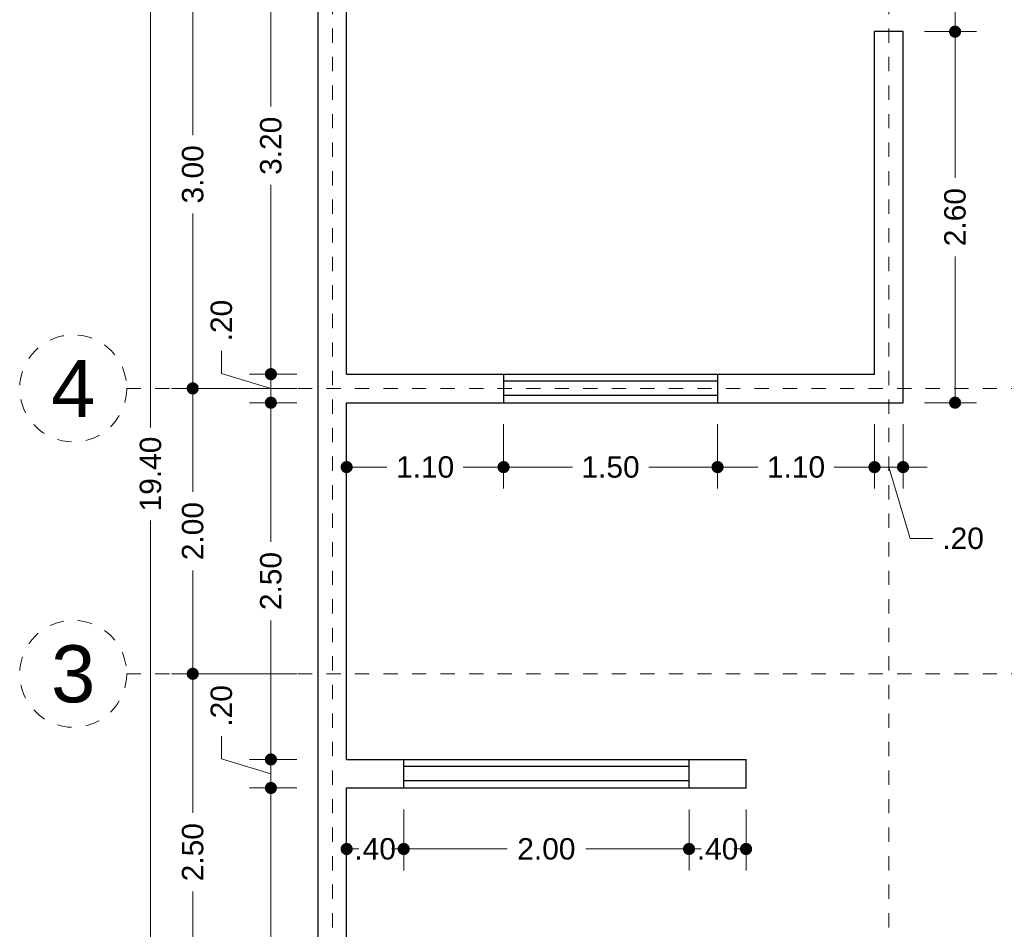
# Model space of a CAD drawing. Header units: millimetres. Extents: x 2560.6 to 2573.7, y 869.8 to 893.2.
# Tile 3 of 6: x 2560.6 to 2567.5, y 879.7 to 886.1. Entities that reach past the tile are written whole.
import ezdxf
from ezdxf.enums import TextEntityAlignment as Align

# ---------------------------------------------------------------- set-up
doc = ezdxf.new("R2010")
doc.units = ezdxf.units.MM
doc.header["$LTSCALE"] = 0.001
doc.linetypes.add('CENTER2', pattern=[28.575, 19.05, -3.175, 3.175, -3.175])
for name, color, linetype, lineweight in [('Cotas', 7, 'Continuous', 18), ('Ejes', 7, 'CENTER2', 5), ('Muros', 7, 'Continuous', 30), ('Ventanas', 250, 'Continuous', 25)]:
    doc.layers.add(name, color=color, linetype=linetype, lineweight=lineweight)
doc.styles.get("Standard").update_dxf_attribs({"font": 'arial.ttf'})
doc.dimstyles.new('1-100', dxfattribs={"dimscale": 100, "dimtxt": 0.0015, "dimasz": 0.00085, "dimexe": 0.0015, "dimexo": 0.0015, "dimgap": 0.0008, "dimtad": 0, "dimzin": 4, "dimdsep": 46, "dimtxsty": 'Standard', "dimblk": 'DOT', "dimcen": 0.0009, "dimclrd": 256, "dimclre": 256, "dimclrt": 256, "dimadec": 0, "dimazin": 0, "dimtfac": 1, "dimtofl": 0, "dimtmove": 1, "dimatfit": 2, "dimfxl": 0.0015, "dimtfill": 1, "dimtolj": 1, "dimtzin": 4, "dimlwd": -1, "dimlwe": -1, "dimarcsym": 0})

# ---------------------------------------------------------------- blocks, each defined once
blk = doc.blocks.new('_DOT')
at = {"color": 0, "linetype": 'ByBlock'}
blk.add_line((-0.5, 0), (-1, 0), dxfattribs=at)
at = {"color": 0, "linetype": 'ByBlock', "const_width": 0.5}
blk.add_lwpolyline([(-0.25, 0, 1), (0.25, 0, 1)], format="xyb", close=True, dxfattribs=at)
blk = doc.blocks.new('*D16')
at = {"layer": 'Cotas', "transparency": 16777216}
for p, q in [((2562.5585, 892.6256), (2561.384, 892.6256)), ((2561.534, 892.5406), (2561.534, 883.2513)), ((2561.534, 873.3106), (2561.534, 882.5998)), ((2562.5585, 873.2256), (2561.384, 873.2256))]:
    blk.add_line(p, q, dxfattribs=at)
at = {"layer": 'Defpoints', "color": 0, "transparency": 16777216}
for p in [(2561.534, 892.6256), (2562.7085, 892.6256), (2562.7085, 873.2256)]:
    blk.add_point(p, dxfattribs=at)
at = {"layer": 'Cotas', "transparency": 16777216, "xscale": 0.08499999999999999, "yscale": 0.08499999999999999, "zscale": 0.08499999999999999}
for p, rotation in [((2561.534, 892.6256), 90), ((2561.534, 873.2256), 270)]:
    blk.add_blockref('_DOT', p, dxfattribs=dict(at, rotation=rotation))
at = {"layer": 'Cotas', "transparency": 16777216, "insert": (2561.534, 882.9256), "char_height": 0.15, "attachment_point": 5, "rotation": 90, "bg_fill": 3, "box_fill_scale": 1.1, "bg_fill_color": 256, "bg_fill_true_color": 13158600, "bg_fill_transparency": 0}
blk.add_mtext('\\A1;19.40', dxfattribs=at)
blk = doc.blocks.new('*D18')
at = {"layer": 'Cotas', "transparency": 16777216}
for p, q in [((2562.5585, 886.5256), (2561.6798, 886.5256)), ((2561.8298, 886.4406), (2561.8298, 885.3001)), ((2561.8298, 883.6106), (2561.8298, 884.7511)), ((2562.5585, 883.5256), (2561.6798, 883.5256))]:
    blk.add_line(p, q, dxfattribs=at)
at = {"layer": 'Defpoints', "color": 0, "transparency": 16777216}
for p in [(2562.7085, 886.5256), (2561.8298, 883.5256), (2562.7085, 883.5256)]:
    blk.add_point(p, dxfattribs=at)
at = {"layer": 'Cotas', "transparency": 16777216, "xscale": 0.08499999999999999, "yscale": 0.08499999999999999, "zscale": 0.08499999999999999}
for p, rotation in [((2561.8298, 886.5256), 90), ((2561.8298, 883.5256), 270)]:
    blk.add_blockref('_DOT', p, dxfattribs=dict(at, rotation=rotation))
at = {"layer": 'Cotas', "transparency": 16777216, "insert": (2561.8298, 885.0256), "char_height": 0.15, "attachment_point": 5, "rotation": 90, "bg_fill": 3, "box_fill_scale": 1.1, "bg_fill_color": 256, "bg_fill_true_color": 13158600, "bg_fill_transparency": 0}
blk.add_mtext('\\A1;3.00', dxfattribs=at)
blk = doc.blocks.new('*D19')
at = {"layer": 'Cotas', "transparency": 16777216}
for p, q in [((2562.5585, 883.5256), (2561.6798, 883.5256)), ((2561.8298, 883.4406), (2561.8298, 882.8014)), ((2561.8298, 881.6106), (2561.8298, 882.2497)), ((2562.5585, 881.5256), (2561.6798, 881.5256))]:
    blk.add_line(p, q, dxfattribs=at)
at = {"layer": 'Defpoints', "color": 0, "transparency": 16777216}
for p in [(2562.7085, 883.5256), (2561.8298, 881.5256), (2562.7085, 881.5256)]:
    blk.add_point(p, dxfattribs=at)
at = {"layer": 'Cotas', "transparency": 16777216, "xscale": 0.08499999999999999, "yscale": 0.08499999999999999, "zscale": 0.08499999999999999}
for p, rotation in [((2561.8298, 883.5256), 90), ((2561.8298, 881.5256), 270)]:
    blk.add_blockref('_DOT', p, dxfattribs=dict(at, rotation=rotation))
at = {"layer": 'Cotas', "transparency": 16777216, "insert": (2561.8298, 882.5256), "char_height": 0.15, "attachment_point": 5, "rotation": 90, "bg_fill": 3, "box_fill_scale": 1.1, "bg_fill_color": 256, "bg_fill_true_color": 13158600, "bg_fill_transparency": 0}
blk.add_mtext('\\A1;2.00', dxfattribs=at)
blk = doc.blocks.new('*D20')
at = {"layer": 'Cotas', "transparency": 16777216}
for p, q in [((2562.5585, 881.5256), (2561.6798, 881.5256)), ((2561.8298, 881.4406), (2561.8298, 880.5514)), ((2561.8298, 879.1106), (2561.8298, 879.9997)), ((2562.5585, 879.0256), (2561.6798, 879.0256))]:
    blk.add_line(p, q, dxfattribs=at)
at = {"layer": 'Defpoints', "color": 0, "transparency": 16777216}
for p in [(2562.7085, 881.5256), (2561.8298, 879.0256), (2562.7085, 879.0256)]:
    blk.add_point(p, dxfattribs=at)
at = {"layer": 'Cotas', "transparency": 16777216, "xscale": 0.08499999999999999, "yscale": 0.08499999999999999, "zscale": 0.08499999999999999}
for p, rotation in [((2561.8298, 881.5256), 90), ((2561.8298, 879.0256), 270)]:
    blk.add_blockref('_DOT', p, dxfattribs=dict(at, rotation=rotation))
at = {"layer": 'Cotas', "transparency": 16777216, "insert": (2561.8298, 880.2756), "char_height": 0.15, "attachment_point": 5, "rotation": 90, "bg_fill": 3, "box_fill_scale": 1.1, "bg_fill_color": 256, "bg_fill_true_color": 13158600, "bg_fill_transparency": 0}
blk.add_mtext('\\A1;2.50', dxfattribs=at)
blk = doc.blocks.new('*D22')
at = {"layer": 'Cotas', "transparency": 16777216}
for p, q in [((2562.5585, 880.7256), (2562.2275, 880.7256)), ((2562.3775, 880.6406), (2562.3775, 877.3495)), ((2562.3775, 873.5106), (2562.3775, 876.8016)), ((2562.5585, 873.4256), (2562.2275, 873.4256))]:
    blk.add_line(p, q, dxfattribs=at)
at = {"layer": 'Defpoints', "color": 0, "transparency": 16777216}
for p in [(2562.3775, 880.7256), (2562.7085, 880.7256), (2562.7085, 873.4256)]:
    blk.add_point(p, dxfattribs=at)
at = {"layer": 'Cotas', "transparency": 16777216, "xscale": 0.08499999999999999, "yscale": 0.08499999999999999, "zscale": 0.08499999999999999}
for p, rotation in [((2562.3775, 880.7256), 90), ((2562.3775, 873.4256), 270)]:
    blk.add_blockref('_DOT', p, dxfattribs=dict(at, rotation=rotation))
at = {"layer": 'Cotas', "transparency": 16777216, "insert": (2562.3775, 877.0756), "char_height": 0.15, "attachment_point": 5, "rotation": 90, "bg_fill": 3, "box_fill_scale": 1.1, "bg_fill_color": 256, "bg_fill_true_color": 13158600, "bg_fill_transparency": 0}
blk.add_mtext('\\A1;7.30', dxfattribs=at)
blk = doc.blocks.new('*D23')
at = {"layer": 'Cotas', "transparency": 16777216}
for p, q in [((2562.0309, 880.9296), (2562.0309, 881.0896)), ((2562.3775, 881.0106), (2562.3775, 881.0956)), ((2562.3775, 880.8256), (2562.0309, 880.9296)), ((2562.5585, 880.9256), (2562.2275, 880.9256)), ((2562.3775, 880.7256), (2562.3775, 880.9256)), ((2562.5585, 880.7256), (2562.2275, 880.7256)), ((2562.3775, 880.6406), (2562.3775, 880.5556))]:
    blk.add_line(p, q, dxfattribs=at)
at = {"layer": 'Defpoints', "color": 0, "transparency": 16777216}
for p in [(2562.3775, 880.9256), (2562.7085, 880.9256), (2562.7085, 880.7256)]:
    blk.add_point(p, dxfattribs=at)
at = {"layer": 'Cotas', "transparency": 16777216, "xscale": 0.08499999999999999, "yscale": 0.08499999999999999, "zscale": 0.08499999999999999}
for p, rotation in [((2562.3775, 880.9256), 270), ((2562.3775, 880.7256), 90)]:
    blk.add_blockref('_DOT', p, dxfattribs=dict(at, rotation=rotation))
at = {"layer": 'Cotas', "transparency": 16777216, "insert": (2562.0309, 881.3007), "char_height": 0.15, "attachment_point": 5, "rotation": 90, "bg_fill": 3, "box_fill_scale": 1.1, "bg_fill_color": 256, "bg_fill_true_color": 13158600, "bg_fill_transparency": 0}
blk.add_mtext('\\A1;.20', dxfattribs=at)
blk = doc.blocks.new('*D24')
at = {"layer": 'Cotas', "transparency": 16777216}
for p, q in [((2562.5585, 883.4256), (2562.2275, 883.4256)), ((2562.3775, 883.3406), (2562.3775, 882.4514)), ((2562.3775, 881.0106), (2562.3775, 881.8997)), ((2562.5585, 880.9256), (2562.2275, 880.9256))]:
    blk.add_line(p, q, dxfattribs=at)
at = {"layer": 'Defpoints', "color": 0, "transparency": 16777216}
for p in [(2562.3775, 883.4256), (2562.7085, 883.4256), (2562.7085, 880.9256)]:
    blk.add_point(p, dxfattribs=at)
at = {"layer": 'Cotas', "transparency": 16777216, "xscale": 0.08499999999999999, "yscale": 0.08499999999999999, "zscale": 0.08499999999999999}
for p, rotation in [((2562.3775, 883.4256), 90), ((2562.3775, 880.9256), 270)]:
    blk.add_blockref('_DOT', p, dxfattribs=dict(at, rotation=rotation))
at = {"layer": 'Cotas', "transparency": 16777216, "insert": (2562.3775, 882.1756), "char_height": 0.15, "attachment_point": 5, "rotation": 90, "bg_fill": 3, "box_fill_scale": 1.1, "bg_fill_color": 256, "bg_fill_true_color": 13158600, "bg_fill_transparency": 0}
blk.add_mtext('\\A1;2.50', dxfattribs=at)
blk = doc.blocks.new('*D25')
at = {"layer": 'Cotas', "transparency": 16777216}
for p, q in [((2562.0309, 883.6296), (2562.0309, 883.7896)), ((2562.3775, 883.7106), (2562.3775, 883.7956)), ((2562.3775, 883.5256), (2562.0309, 883.6296)), ((2562.5585, 883.6256), (2562.2275, 883.6256)), ((2562.3775, 883.4256), (2562.3775, 883.6256)), ((2562.5585, 883.4256), (2562.2275, 883.4256)), ((2562.3775, 883.3406), (2562.3775, 883.2556))]:
    blk.add_line(p, q, dxfattribs=at)
at = {"layer": 'Defpoints', "color": 0, "transparency": 16777216}
for p in [(2562.3775, 883.6256), (2562.7085, 883.6256), (2562.7085, 883.4256)]:
    blk.add_point(p, dxfattribs=at)
at = {"layer": 'Cotas', "transparency": 16777216, "xscale": 0.08499999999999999, "yscale": 0.08499999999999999, "zscale": 0.08499999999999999}
for p, rotation in [((2562.3775, 883.6256), 270), ((2562.3775, 883.4256), 90)]:
    blk.add_blockref('_DOT', p, dxfattribs=dict(at, rotation=rotation))
at = {"layer": 'Cotas', "transparency": 16777216, "insert": (2562.0309, 884.0007), "char_height": 0.15, "attachment_point": 5, "rotation": 90, "bg_fill": 3, "box_fill_scale": 1.1, "bg_fill_color": 256, "bg_fill_true_color": 13158600, "bg_fill_transparency": 0}
blk.add_mtext('\\A1;.20', dxfattribs=at)
blk = doc.blocks.new('*D26')
at = {"layer": 'Cotas', "transparency": 16777216}
for p, q in [((2562.5585, 886.8256), (2562.2275, 886.8256)), ((2562.3775, 886.7406), (2562.3775, 885.5001)), ((2562.3775, 883.7106), (2562.3775, 884.9511)), ((2562.5585, 883.6256), (2562.2275, 883.6256))]:
    blk.add_line(p, q, dxfattribs=at)
at = {"layer": 'Defpoints', "color": 0, "transparency": 16777216}
for p in [(2562.3775, 886.8256), (2562.7085, 886.8256), (2562.7085, 883.6256)]:
    blk.add_point(p, dxfattribs=at)
at = {"layer": 'Cotas', "transparency": 16777216, "xscale": 0.08499999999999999, "yscale": 0.08499999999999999, "zscale": 0.08499999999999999}
for p, rotation in [((2562.3775, 886.8256), 90), ((2562.3775, 883.6256), 270)]:
    blk.add_blockref('_DOT', p, dxfattribs=dict(at, rotation=rotation))
at = {"layer": 'Cotas', "transparency": 16777216, "insert": (2562.3775, 885.2256), "char_height": 0.15, "attachment_point": 5, "rotation": 90, "bg_fill": 3, "box_fill_scale": 1.1, "bg_fill_color": 256, "bg_fill_true_color": 13158600, "bg_fill_transparency": 0}
blk.add_mtext('\\A1;3.20', dxfattribs=at)
blk = doc.blocks.new('*D34')
at = {"layer": 'Cotas', "transparency": 16777216}
for p, q in [((2563.3085, 880.5756), (2563.3085, 880.1481)), ((2565.3085, 880.5756), (2565.3085, 880.1481)), ((2563.3935, 880.2981), (2564.0327, 880.2981)), ((2565.2235, 880.2981), (2564.5844, 880.2981))]:
    blk.add_line(p, q, dxfattribs=at)
at = {"layer": 'Defpoints', "color": 0, "transparency": 16777216}
for p in [(2563.3085, 880.7256), (2565.3085, 880.7256), (2565.3085, 880.2981)]:
    blk.add_point(p, dxfattribs=at)
at = {"layer": 'Cotas', "transparency": 16777216, "xscale": 0.08499999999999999, "yscale": 0.08499999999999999, "zscale": 0.08499999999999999, "rotation": 180}
blk.add_blockref('_DOT', (2563.3085, 880.2981), dxfattribs=at)
at = {"layer": 'Cotas', "transparency": 16777216, "xscale": 0.08499999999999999, "yscale": 0.08499999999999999, "zscale": 0.08499999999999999}
blk.add_blockref('_DOT', (2565.3085, 880.2981), dxfattribs=at)
at = {"layer": 'Cotas', "transparency": 16777216, "insert": (2564.3085, 880.2981), "char_height": 0.15, "attachment_point": 5, "bg_fill": 3, "box_fill_scale": 1.1, "bg_fill_color": 256, "bg_fill_true_color": 13158600, "bg_fill_transparency": 0}
blk.add_mtext('\\A1;2.00', dxfattribs=at)
blk = doc.blocks.new('*D35')
at = {"layer": 'Cotas', "transparency": 16777216}
for p, q in [((2565.3085, 880.5756), (2565.3085, 880.1481)), ((2565.7085, 880.5756), (2565.7085, 880.1481)), ((2565.3935, 880.2981), (2565.6235, 880.2981))]:
    blk.add_line(p, q, dxfattribs=at)
at = {"layer": 'Defpoints', "color": 0, "transparency": 16777216}
for p in [(2565.3085, 880.7256), (2565.7085, 880.7256), (2565.7085, 880.2981)]:
    blk.add_point(p, dxfattribs=at)
at = {"layer": 'Cotas', "transparency": 16777216, "insert": (2565.5085, 880.2981), "char_height": 0.15, "attachment_point": 5, "bg_fill": 3, "box_fill_scale": 1.1, "bg_fill_color": 256, "bg_fill_true_color": 13158600, "bg_fill_transparency": 0}
blk.add_mtext('\\A1;.40', dxfattribs=at)
at = {"layer": 'Cotas', "transparency": 16777216, "xscale": 0.08499999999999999, "yscale": 0.08499999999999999, "zscale": 0.08499999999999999, "rotation": 180}
blk.add_blockref('_DOT', (2565.3085, 880.2981), dxfattribs=at)
at = {"layer": 'Cotas', "transparency": 16777216, "xscale": 0.08499999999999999, "yscale": 0.08499999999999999, "zscale": 0.08499999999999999}
blk.add_blockref('_DOT', (2565.7085, 880.2981), dxfattribs=at)
blk = doc.blocks.new('*D36')
at = {"layer": 'Cotas', "transparency": 16777216}
for p, q in [((2562.9085, 880.5756), (2562.9085, 880.1481)), ((2563.3085, 880.5756), (2563.3085, 880.1481)), ((2563.2235, 880.2981), (2562.9935, 880.2981))]:
    blk.add_line(p, q, dxfattribs=at)
at = {"layer": 'Defpoints', "color": 0, "transparency": 16777216}
for p in [(2562.9085, 880.7256), (2563.3085, 880.7256), (2562.9085, 880.2981)]:
    blk.add_point(p, dxfattribs=at)
at = {"layer": 'Cotas', "transparency": 16777216, "insert": (2563.1085, 880.2981), "char_height": 0.15, "attachment_point": 5, "bg_fill": 3, "box_fill_scale": 1.1, "bg_fill_color": 256, "bg_fill_true_color": 13158600, "bg_fill_transparency": 0}
blk.add_mtext('\\A1;.40', dxfattribs=at)
at = {"layer": 'Cotas', "transparency": 16777216, "xscale": 0.08499999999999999, "yscale": 0.08499999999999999, "zscale": 0.08499999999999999, "rotation": 180}
blk.add_blockref('_DOT', (2562.9085, 880.2981), dxfattribs=at)
at = {"layer": 'Cotas', "transparency": 16777216, "xscale": 0.08499999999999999, "yscale": 0.08499999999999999, "zscale": 0.08499999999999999}
blk.add_blockref('_DOT', (2563.3085, 880.2981), dxfattribs=at)
blk = doc.blocks.new('*D37')
at = {"layer": 'Cotas', "transparency": 16777216}
for p, q in [((2562.9085, 883.2756), (2562.9085, 882.8241)), ((2564.0085, 883.2756), (2564.0085, 882.8241)), ((2562.9935, 882.9741), (2563.191, 882.9741)), ((2563.9235, 882.9741), (2563.726, 882.9741))]:
    blk.add_line(p, q, dxfattribs=at)
at = {"layer": 'Defpoints', "color": 0, "transparency": 16777216}
for p in [(2562.9085, 883.4256), (2564.0085, 883.4256), (2564.0085, 882.9741)]:
    blk.add_point(p, dxfattribs=at)
at = {"layer": 'Cotas', "transparency": 16777216, "xscale": 0.08499999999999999, "yscale": 0.08499999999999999, "zscale": 0.08499999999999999, "rotation": 180}
blk.add_blockref('_DOT', (2562.9085, 882.9741), dxfattribs=at)
at = {"layer": 'Cotas', "transparency": 16777216, "xscale": 0.08499999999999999, "yscale": 0.08499999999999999, "zscale": 0.08499999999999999}
blk.add_blockref('_DOT', (2564.0085, 882.9741), dxfattribs=at)
at = {"layer": 'Cotas', "transparency": 16777216, "insert": (2563.4585, 882.9741), "char_height": 0.15, "attachment_point": 5, "bg_fill": 3, "box_fill_scale": 1.1, "bg_fill_color": 256, "bg_fill_true_color": 13158600, "bg_fill_transparency": 0}
blk.add_mtext('\\A1;1.10', dxfattribs=at)
blk = doc.blocks.new('*D38')
at = {"layer": 'Cotas', "transparency": 16777216}
for p, q in [((2564.0085, 883.2756), (2564.0085, 882.8241)), ((2565.5085, 883.2756), (2565.5085, 882.8241)), ((2564.0935, 882.9741), (2564.491, 882.9741)), ((2565.4235, 882.9741), (2565.026, 882.9741))]:
    blk.add_line(p, q, dxfattribs=at)
at = {"layer": 'Defpoints', "color": 0, "transparency": 16777216}
for p in [(2564.0085, 883.4256), (2565.5085, 883.4256), (2565.5085, 882.9741)]:
    blk.add_point(p, dxfattribs=at)
at = {"layer": 'Cotas', "transparency": 16777216, "xscale": 0.08499999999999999, "yscale": 0.08499999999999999, "zscale": 0.08499999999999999, "rotation": 180}
blk.add_blockref('_DOT', (2564.0085, 882.9741), dxfattribs=at)
at = {"layer": 'Cotas', "transparency": 16777216, "xscale": 0.08499999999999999, "yscale": 0.08499999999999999, "zscale": 0.08499999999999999}
blk.add_blockref('_DOT', (2565.5085, 882.9741), dxfattribs=at)
at = {"layer": 'Cotas', "transparency": 16777216, "insert": (2564.7585, 882.9741), "char_height": 0.15, "attachment_point": 5, "bg_fill": 3, "box_fill_scale": 1.1, "bg_fill_color": 256, "bg_fill_true_color": 13158600, "bg_fill_transparency": 0}
blk.add_mtext('\\A1;1.50', dxfattribs=at)
blk = doc.blocks.new('*D39')
at = {"layer": 'Cotas', "transparency": 16777216}
for p, q in [((2565.5085, 883.2756), (2565.5085, 882.8241)), ((2566.6085, 883.2756), (2566.6085, 882.8241)), ((2565.5935, 882.9741), (2565.791, 882.9741)), ((2566.5235, 882.9741), (2566.326, 882.9741))]:
    blk.add_line(p, q, dxfattribs=at)
at = {"layer": 'Defpoints', "color": 0, "transparency": 16777216}
for p in [(2565.5085, 883.4256), (2566.6085, 883.4256), (2566.6085, 882.9741)]:
    blk.add_point(p, dxfattribs=at)
at = {"layer": 'Cotas', "transparency": 16777216, "xscale": 0.08499999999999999, "yscale": 0.08499999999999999, "zscale": 0.08499999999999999, "rotation": 180}
blk.add_blockref('_DOT', (2565.5085, 882.9741), dxfattribs=at)
at = {"layer": 'Cotas', "transparency": 16777216, "xscale": 0.08499999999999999, "yscale": 0.08499999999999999, "zscale": 0.08499999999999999}
blk.add_blockref('_DOT', (2566.6085, 882.9741), dxfattribs=at)
at = {"layer": 'Cotas', "transparency": 16777216, "insert": (2566.0585, 882.9741), "char_height": 0.15, "attachment_point": 5, "bg_fill": 3, "box_fill_scale": 1.1, "bg_fill_color": 256, "bg_fill_true_color": 13158600, "bg_fill_transparency": 0}
blk.add_mtext('\\A1;1.10', dxfattribs=at)
blk = doc.blocks.new('*D40')
at = {"layer": 'Cotas', "transparency": 16777216}
for p, q in [((2566.6085, 883.2756), (2566.6085, 882.8241)), ((2566.8085, 883.2756), (2566.8085, 882.8241)), ((2566.5235, 882.9741), (2566.4385, 882.9741)), ((2566.6085, 882.9741), (2566.8085, 882.9741)), ((2566.7085, 882.9741), (2566.8584, 882.4743)), ((2566.8935, 882.9741), (2566.9785, 882.9741)), ((2566.8584, 882.4743), (2567.0184, 882.4743))]:
    blk.add_line(p, q, dxfattribs=at)
at = {"layer": 'Defpoints', "color": 0, "transparency": 16777216}
for p in [(2566.6085, 883.4256), (2566.8085, 883.4256), (2566.8085, 882.9741)]:
    blk.add_point(p, dxfattribs=at)
at = {"layer": 'Cotas', "transparency": 16777216, "xscale": 0.08499999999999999, "yscale": 0.08499999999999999, "zscale": 0.08499999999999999}
blk.add_blockref('_DOT', (2566.6085, 882.9741), dxfattribs=at)
at = {"layer": 'Cotas', "transparency": 16777216, "xscale": 0.08499999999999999, "yscale": 0.08499999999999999, "zscale": 0.08499999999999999, "rotation": 180}
blk.add_blockref('_DOT', (2566.8085, 882.9741), dxfattribs=at)
at = {"layer": 'Cotas', "transparency": 16777216, "insert": (2567.2296, 882.4743), "char_height": 0.15, "attachment_point": 5, "bg_fill": 3, "box_fill_scale": 1.1, "bg_fill_color": 256, "bg_fill_true_color": 13158600, "bg_fill_transparency": 0}
blk.add_mtext('\\A1;.20', dxfattribs=at)
blk = doc.blocks.new('*D53')
at = {"layer": 'Cotas', "transparency": 16777216}
for p, q in [((2566.9585, 886.0256), (2567.3232, 886.0256)), ((2567.1732, 885.9406), (2567.1732, 885.0014)), ((2567.1732, 883.5106), (2567.1732, 884.4497)), ((2566.9585, 883.4256), (2567.3232, 883.4256))]:
    blk.add_line(p, q, dxfattribs=at)
at = {"layer": 'Defpoints', "color": 0, "transparency": 16777216}
for p in [(2566.8085, 886.0256), (2566.8085, 883.4256), (2567.1732, 883.4256)]:
    blk.add_point(p, dxfattribs=at)
at = {"layer": 'Cotas', "transparency": 16777216, "xscale": 0.08499999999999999, "yscale": 0.08499999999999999, "zscale": 0.08499999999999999}
for p, rotation in [((2567.1732, 886.0256), 90), ((2567.1732, 883.4256), 270)]:
    blk.add_blockref('_DOT', p, dxfattribs=dict(at, rotation=rotation))
at = {"layer": 'Cotas', "transparency": 16777216, "insert": (2567.1732, 884.7256), "char_height": 0.15, "attachment_point": 5, "rotation": 90, "bg_fill": 3, "box_fill_scale": 1.1, "bg_fill_color": 256, "bg_fill_true_color": 13158600, "bg_fill_transparency": 0}
blk.add_mtext('\\A1;2.60', dxfattribs=at)
blk = doc.blocks.new('*D54')
at = {"layer": 'Cotas', "transparency": 16777216}
for p, q in [((2566.9585, 886.8256), (2567.3232, 886.8256)), ((2567.1732, 886.7406), (2567.1732, 886.6367)), ((2567.1732, 886.1106), (2567.1732, 886.2145)), ((2566.9585, 886.0256), (2567.3232, 886.0256))]:
    blk.add_line(p, q, dxfattribs=at)
at = {"layer": 'Defpoints', "color": 0, "transparency": 16777216}
for p in [(2566.8085, 886.8256), (2566.8085, 886.0256), (2567.1732, 886.0256)]:
    blk.add_point(p, dxfattribs=at)
at = {"layer": 'Cotas', "transparency": 16777216, "xscale": 0.08499999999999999, "yscale": 0.08499999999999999, "zscale": 0.08499999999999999}
for p, rotation in [((2567.1732, 886.8256), 90), ((2567.1732, 886.0256), 270)]:
    blk.add_blockref('_DOT', p, dxfattribs=dict(at, rotation=rotation))
at = {"layer": 'Cotas', "transparency": 16777216, "insert": (2567.1732, 886.4256), "char_height": 0.15, "attachment_point": 5, "rotation": 90, "bg_fill": 3, "box_fill_scale": 1.1, "bg_fill_color": 256, "bg_fill_true_color": 13158600, "bg_fill_transparency": 0}
blk.add_mtext('\\A1;.80', dxfattribs=at)

msp = doc.modelspace()

# ---------------------------------------------------------------- linework, layer by layer
at = {"layer": 'Ejes', "linetype": 'CENTER2'}
for p, q in [((2562.8085, 870.5482), (2562.8085, 892.9256)), ((2566.7085, 870.5482), (2566.7085, 892.9256)), ((2561.3668, 883.5256), (2572.7085, 883.5256)), ((2561.3668, 881.5256), (2572.7085, 881.5256))]:
    msp.add_line(p, q, dxfattribs=at)
at = {"layer": 'Ejes'}
for centre in [(2560.9918, 883.5256), (2560.9918, 881.5256)]:
    msp.add_circle(centre, 0.375, dxfattribs=at)
at = {"layer": 'Muros'}
for p, q in [((2562.7085, 873.2256), (2562.7085, 892.6256)), ((2562.9085, 883.6256), (2562.9085, 886.8256)), ((2566.6085, 883.6256), (2566.6085, 886.0256)), ((2566.8085, 886.0256), (2566.6085, 886.0256)), ((2566.8085, 883.4256), (2566.8085, 886.0256)), ((2562.9085, 883.6256), (2566.6085, 883.6256)), ((2562.9085, 883.4256), (2566.8085, 883.4256)), ((2562.9085, 880.9256), (2562.9085, 883.4256)), ((2562.9085, 880.9256), (2565.7085, 880.9256)), ((2565.7085, 880.7256), (2565.7085, 880.9256)), ((2562.9085, 873.4256), (2562.9085, 880.7256)), ((2562.9085, 880.7256), (2565.7085, 880.7256))]:
    msp.add_line(p, q, dxfattribs=at)
at = {"layer": 'Ventanas'}
for p, q in [((2564.0085, 883.6256), (2564.0085, 883.4256)), ((2565.5085, 883.6256), (2565.5085, 883.4256)), ((2565.5085, 883.5756), (2564.0085, 883.5756)), ((2565.5085, 883.4756), (2564.0085, 883.4756)), ((2563.3085, 880.7256), (2563.3085, 880.9256)), ((2565.3085, 880.8756), (2563.3085, 880.8756)), ((2565.3085, 880.7256), (2565.3085, 880.9256)), ((2565.3085, 880.7756), (2563.3085, 880.7756))]:
    msp.add_line(p, q, dxfattribs=at)

# ---------------------------------------------------------------- texts
at = {"layer": 'Ejes'}
for s, p in [('4', (2560.9918, 883.5256)), ('3', (2560.9918, 881.5256))]:
    msp.add_text(s, height=0.4, dxfattribs=at).set_placement(p, align=Align.MIDDLE_CENTER)

# ---------------------------------------------------------------- next in the draw order: dimensions: what is measured, and where the dimension line sits
at = {"layer": 'Cotas'}
dim = msp.add_linear_dim(base=(2561.534, 892.6256), p1=(2562.7085, 873.2256), p2=(2562.7085, 892.6256), angle=90, dimstyle='1-100', dxfattribs=at)
dim.commit()
dim.dimension.update_dxf_attribs({"geometry": '*D16', "text_midpoint": (2561.534, 882.9256)})
for base, p1, p2, picture, middle in [((2564.0085, 882.9741), (2562.9085, 883.4256), (2564.0085, 883.4256), '*D37', (2563.4585, 882.9741)), ((2565.3085, 880.2981), (2563.3085, 880.7256), (2565.3085, 880.7256), '*D34', (2564.3085, 880.2981))]:
    dim = msp.add_linear_dim(base=base, p1=p1, p2=p2, dimstyle='1-100', dxfattribs=at)
    dim.commit()
    dim.dimension.update_dxf_attribs({"geometry": picture, "text_midpoint": middle})

# ---------------------------------------------------------------- next in the draw order: dimensions: what is measured, and where the dimension line sits
dim = msp.add_linear_dim(base=(2561.8298, 883.5256), p1=(2562.7085, 886.5256), p2=(2562.7085, 883.5256), angle=90, dimstyle='1-100', dxfattribs=at)
dim.commit()
dim.dimension.update_dxf_attribs({"geometry": '*D18', "text_midpoint": (2561.8298, 885.0256)})
dim = msp.add_linear_dim(base=(2565.5085, 882.9741), p1=(2564.0085, 883.4256), p2=(2565.5085, 883.4256), dimstyle='1-100', dxfattribs=at)
dim.commit()
dim.dimension.update_dxf_attribs({"geometry": '*D38', "text_midpoint": (2564.7585, 882.9741)})
for base, p1, p2, picture, middle in [((2562.9085, 880.2981), (2563.3085, 880.7256), (2562.9085, 880.7256), '*D36', (2563.1085, 880.2981)), ((2565.7085, 880.2981), (2565.3085, 880.7256), (2565.7085, 880.7256), '*D35', (2565.5085, 880.2981))]:
    dim = msp.add_linear_dim(base=base, p1=p1, p2=p2, dimstyle='1-100', dxfattribs=at)
    dim.commit()
    dim.dimension.update_dxf_attribs({"geometry": picture, "text_midpoint": middle, "dimtype": 160})

# ---------------------------------------------------------------- next in the draw order: dimensions: what is measured, and where the dimension line sits
dim = msp.add_linear_dim(base=(2561.8298, 881.5256), p1=(2562.7085, 883.5256), p2=(2562.7085, 881.5256), angle=90, dimstyle='1-100', dxfattribs=at)
dim.commit()
dim.dimension.update_dxf_attribs({"geometry": '*D19', "text_midpoint": (2561.8298, 882.5256)})
dim = msp.add_linear_dim(base=(2566.6085, 882.9741), p1=(2565.5085, 883.4256), p2=(2566.6085, 883.4256), dimstyle='1-100', dxfattribs=at)
dim.commit()
dim.dimension.update_dxf_attribs({"geometry": '*D39', "text_midpoint": (2566.0585, 882.9741)})

# ---------------------------------------------------------------- next in the draw order: dimensions: what is measured, and where the dimension line sits
dim = msp.add_linear_dim(base=(2566.8085, 882.9741), p1=(2566.6085, 883.4256), p2=(2566.8085, 883.4256), dimstyle='1-100', dxfattribs=at)
dim.commit()
dim.dimension.update_dxf_attribs({"geometry": '*D40', "text_midpoint": (2567.0984, 882.4743)})
dim = msp.add_linear_dim(base=(2561.8298, 879.0256), p1=(2562.7085, 881.5256), p2=(2562.7085, 879.0256), angle=90, dimstyle='1-100', dxfattribs=at)
dim.commit()
dim.dimension.update_dxf_attribs({"geometry": '*D20', "text_midpoint": (2561.8298, 880.2756)})

# ---------------------------------------------------------------- next in the draw order: dimensions: what is measured, and where the dimension line sits
for base, p1, p2, picture, middle in [((2567.1732, 883.4256), (2566.8085, 886.0256), (2566.8085, 883.4256), '*D53', (2567.1732, 884.7256)), ((2562.3775, 880.7256), (2562.7085, 873.4256), (2562.7085, 880.7256), '*D22', (2562.3775, 877.0756))]:
    dim = msp.add_linear_dim(base=base, p1=p1, p2=p2, angle=90, dimstyle='1-100', dxfattribs=at)
    dim.commit()
    dim.dimension.update_dxf_attribs({"geometry": picture, "text_midpoint": middle})

# ---------------------------------------------------------------- next in the draw order: dimensions: what is measured, and where the dimension line sits
for base, p1, p2, picture, middle in [((2567.1732, 886.0256), (2566.8085, 886.8256), (2566.8085, 886.0256), '*D54', (2567.1732, 886.4256)), ((2562.3775, 880.9256), (2562.7085, 880.7256), (2562.7085, 880.9256), '*D23', (2562.0309, 881.1696))]:
    dim = msp.add_linear_dim(base=base, p1=p1, p2=p2, angle=90, dimstyle='1-100', dxfattribs=at)
    dim.commit()
    dim.dimension.update_dxf_attribs({"geometry": picture, "text_midpoint": middle})

# ---------------------------------------------------------------- next in the draw order: dimensions: what is measured, and where the dimension line sits
dim = msp.add_linear_dim(base=(2562.3775, 883.4256), p1=(2562.7085, 880.9256), p2=(2562.7085, 883.4256), angle=90, dimstyle='1-100', dxfattribs=at)
dim.commit()
dim.dimension.update_dxf_attribs({"geometry": '*D24', "text_midpoint": (2562.3775, 882.1756)})

# ---------------------------------------------------------------- next in the draw order: dimensions: what is measured, and where the dimension line sits
dim = msp.add_linear_dim(base=(2562.3775, 883.6256), p1=(2562.7085, 883.4256), p2=(2562.7085, 883.6256), angle=90, dimstyle='1-100', dxfattribs=at)
dim.commit()
dim.dimension.update_dxf_attribs({"geometry": '*D25', "text_midpoint": (2562.0309, 883.8696)})

# ---------------------------------------------------------------- next in the draw order: dimensions: what is measured, and where the dimension line sits
dim = msp.add_linear_dim(base=(2562.3775, 886.8256), p1=(2562.7085, 883.6256), p2=(2562.7085, 886.8256), angle=90, dimstyle='1-100', dxfattribs=at)
dim.commit()
dim.dimension.update_dxf_attribs({"geometry": '*D26', "text_midpoint": (2562.3775, 885.2256)})

doc.saveas('drawing.dxf')
